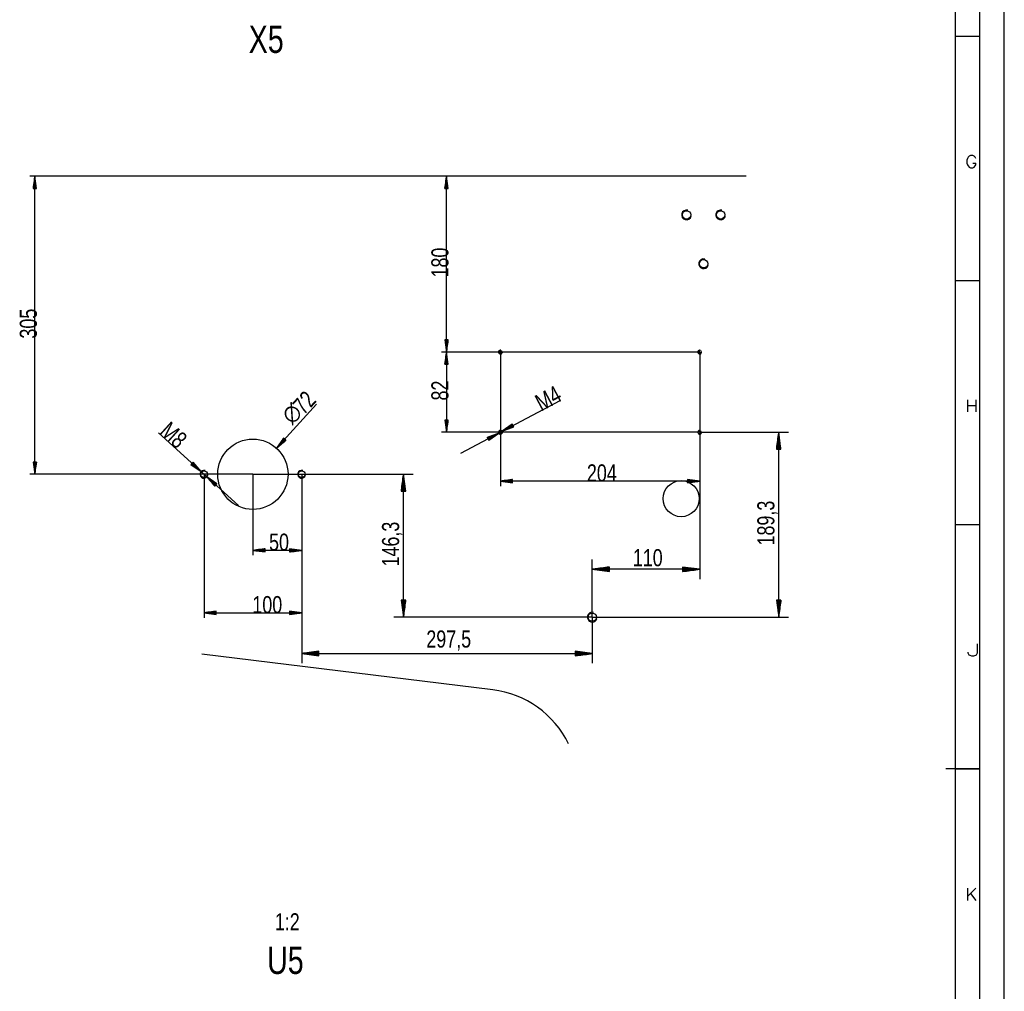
# Model space of a CAD drawing. Header units: millimetres. Extents: x -6 to 1189, y -6 to 841.
# Tile 35 of 38: x 987 to 1189, y 375 to 574. Entities that reach past the tile are written whole.
import ezdxf

# ---------------------------------------------------------------- set-up
doc = ezdxf.new("R2010")
doc.units = ezdxf.units.MM
doc.layers.add('201', color=7, linetype='Continuous')
doc.styles.add('SEACAD_Arial', font='arial.ttf', dxfattribs={"width": 0.664})
doc.styles.add('SEACAD_simplex_shx', font='simplex.shx', dxfattribs={"width": 1.025})

msp = doc.modelspace()

# ---------------------------------------------------------------- linework, layer by layer
at = {"layer": '201', "color": 7, "linetype": 'Continuous'}
for p, q in [((1189, 0), (1189, 841)), ((1184, 5), (1184, 836)), ((1179, 10), (1179, 831)), ((1179, 570.5), (1184, 570.5)), ((1018.46, 541.81), (989.49, 541.81)), ((990.49, 541.81), (990.16, 539.31)), ((990.34, 539.31), (990.34, 540.65)), ((990.39, 539.31), (990.39, 541.04)), ((990.44, 539.31), (990.44, 541.42)), ((990.49, 480.81), (990.49, 541.81)), ((990.82, 539.31), (990.49, 541.81)), ((990.49, 539.31), (990.49, 541.81)), ((990.49, 539.31), (990.49, 541.81)), ((990.54, 539.31), (990.54, 541.42)), ((990.59, 539.31), (990.59, 541.04)), ((990.64, 539.31), (990.64, 540.65)), ((1136.15, 541.81), (1018.46, 541.81)), ((1074.77, 541.81), (1074.44, 539.31)), ((1074.62, 539.31), (1074.62, 540.65)), ((1074.67, 539.31), (1074.67, 541.04)), ((1074.72, 539.31), (1074.72, 541.42)), ((1074.77, 505.81), (1074.77, 541.81)), ((1075.1, 539.31), (1074.77, 541.81)), ((1074.77, 539.31), (1074.77, 541.81)), ((1074.77, 539.31), (1074.77, 541.81)), ((1074.82, 539.31), (1074.82, 541.42)), ((1074.87, 539.31), (1074.87, 541.04)), ((1074.92, 539.31), (1074.92, 540.65)), ((990.16, 539.31), (990.82, 539.31)), ((990.19, 539.31), (990.19, 539.5)), ((990.19, 539.31), (990.19, 539.5)), ((990.24, 539.31), (990.24, 539.88)), ((990.29, 539.31), (990.29, 540.27)), ((990.7, 539.31), (990.7, 540.27)), ((990.75, 539.31), (990.75, 539.88)), ((990.8, 539.31), (990.8, 539.5)), ((990.8, 539.31), (990.8, 539.5)), ((1074.44, 539.31), (1075.1, 539.31)), ((1074.47, 539.31), (1074.47, 539.5)), ((1074.47, 539.31), (1074.47, 539.5)), ((1074.52, 539.31), (1074.52, 539.88)), ((1074.57, 539.31), (1074.57, 540.27)), ((1074.97, 539.31), (1074.97, 540.27)), ((1075.03, 539.31), (1075.03, 539.88)), ((1075.08, 539.31), (1075.08, 539.5)), ((1075.08, 539.31), (1075.08, 539.5)), ((1179, 520.5), (1184, 520.5)), ((1075.1, 508.31), (1074.44, 508.31)), ((1074.44, 508.31), (1074.77, 505.81)), ((1074.47, 508.31), (1074.47, 508.13)), ((1074.47, 508.31), (1074.47, 508.13)), ((1074.52, 508.31), (1074.52, 507.74)), ((1074.57, 508.31), (1074.57, 507.35)), ((1074.62, 508.31), (1074.62, 506.97)), ((1074.67, 508.31), (1074.67, 506.58)), ((1074.72, 508.31), (1074.72, 506.2)), ((1074.77, 505.81), (1075.1, 508.31)), ((1074.77, 508.31), (1074.77, 505.81)), ((1074.77, 508.31), (1074.77, 505.81)), ((1074.82, 508.31), (1074.82, 506.2)), ((1074.87, 508.31), (1074.87, 506.58)), ((1074.92, 508.31), (1074.92, 506.97)), ((1074.97, 508.31), (1074.97, 507.35)), ((1075.03, 508.31), (1075.03, 507.74)), ((1075.08, 508.31), (1075.08, 508.13)), ((1075.08, 508.31), (1075.08, 508.13)), ((1126.63, 505.81), (1073.77, 505.81)), ((1126.63, 505.81), (1073.77, 505.81)), ((1074.77, 505.81), (1074.44, 503.31)), ((1074.57, 503.31), (1074.57, 504.27)), ((1074.62, 503.31), (1074.62, 504.65)), ((1074.67, 503.31), (1074.67, 505.04)), ((1074.72, 503.31), (1074.72, 505.42)), ((1074.77, 505.81), (1074.77, 489.41)), ((1075.1, 503.31), (1074.77, 505.81)), ((1074.77, 503.31), (1074.77, 505.81)), ((1074.77, 503.31), (1074.77, 505.81)), ((1074.82, 503.31), (1074.82, 505.42)), ((1074.87, 503.31), (1074.87, 505.04)), ((1074.92, 503.31), (1074.92, 504.65)), ((1074.97, 503.31), (1074.97, 504.27)), ((1085.83, 505.81), (1085.83, 478.4)), ((1126.63, 505.81), (1126.63, 478.4)), ((1074.44, 503.31), (1075.1, 503.31)), ((1074.47, 503.31), (1074.47, 503.5)), ((1074.47, 503.31), (1074.47, 503.5)), ((1074.52, 503.31), (1074.52, 503.88)), ((1075.03, 503.31), (1075.03, 503.88)), ((1075.08, 503.31), (1075.08, 503.5)), ((1075.08, 503.31), (1075.08, 503.5)), ((1039.97, 486.14), (1048.17, 495.15)), ((1077.75, 485.11), (1098.05, 495.93)), ((1075.1, 491.91), (1074.44, 491.91)), ((1074.44, 491.91), (1074.77, 489.41)), ((1074.47, 491.91), (1074.47, 491.73)), ((1074.47, 491.91), (1074.47, 491.73)), ((1074.52, 491.91), (1074.52, 491.34)), ((1074.57, 491.91), (1074.57, 490.95)), ((1074.62, 491.91), (1074.62, 490.57)), ((1074.67, 491.91), (1074.67, 490.18)), ((1074.72, 491.91), (1074.72, 489.8)), ((1074.77, 489.41), (1075.1, 491.91)), ((1074.77, 491.91), (1074.77, 489.41)), ((1074.77, 491.91), (1074.77, 489.41)), ((1074.82, 491.91), (1074.82, 489.8)), ((1074.87, 491.91), (1074.87, 490.18)), ((1074.92, 491.91), (1074.92, 490.57)), ((1074.97, 491.91), (1074.97, 490.95)), ((1075.03, 491.91), (1075.03, 491.34)), ((1075.08, 491.91), (1075.08, 491.73)), ((1075.08, 491.91), (1075.08, 491.73)), ((1088.23, 491.07), (1086.18, 489.6)), ((1088.39, 490.77), (1086.18, 489.6)), ((1088.39, 490.77), (1086.18, 489.6)), ((1086.18, 489.6), (1088.54, 490.48)), ((1088.36, 490.82), (1086.5, 489.83)), ((1088.41, 490.73), (1086.54, 489.74)), ((1088.34, 490.86), (1086.81, 490.05)), ((1088.43, 490.69), (1086.91, 489.87)), ((1088.31, 490.91), (1087.13, 490.28)), ((1088.46, 490.64), (1087.27, 490.01)), ((1088.29, 490.95), (1087.45, 490.5)), ((1088.48, 490.6), (1087.64, 490.15)), ((1088.27, 491), (1087.76, 490.73)), ((1088.5, 490.55), (1088, 490.28)), ((1088.24, 491.04), (1088.08, 490.96)), ((1088.24, 491.04), (1088.08, 490.96)), ((1088.54, 490.48), (1088.23, 491.07)), ((1088.53, 490.51), (1088.37, 490.42)), ((1088.53, 490.51), (1088.37, 490.42)), ((1015.82, 489.28), (1032.19, 474.38)), ((1041.41, 488.21), (1039.97, 486.14)), ((1041.61, 488.02), (1040.19, 486.46)), ((1041.69, 487.95), (1040.27, 486.39)), ((1041.58, 488.06), (1040.41, 486.78)), ((1041.73, 487.92), (1040.56, 486.64)), ((1041.54, 488.09), (1040.64, 487.1)), ((1041.5, 488.12), (1040.86, 487.42)), ((1041.46, 488.16), (1041.08, 487.74)), ((1041.43, 488.19), (1041.3, 488.06)), ((1041.43, 488.19), (1041.3, 488.06)), ((1041.89, 487.77), (1041.41, 488.21)), ((1126.63, 489.41), (1073.77, 489.41)), ((1085.47, 489.22), (1083.11, 488.34)), ((1083.11, 488.34), (1083.42, 487.76)), ((1083.12, 488.32), (1083.29, 488.4)), ((1083.12, 488.32), (1083.29, 488.4)), ((1083.15, 488.27), (1083.65, 488.54)), ((1083.17, 488.23), (1084.02, 488.68)), ((1083.2, 488.18), (1084.38, 488.81)), ((1083.22, 488.14), (1084.74, 488.95)), ((1083.24, 488.09), (1085.11, 489.09)), ((1083.27, 488.05), (1085.47, 489.22)), ((1083.27, 488.05), (1085.47, 489.22)), ((1083.29, 488), (1085.16, 489)), ((1083.31, 487.96), (1084.84, 488.77)), ((1083.34, 487.91), (1084.52, 488.54)), ((1083.36, 487.87), (1084.21, 488.32)), ((1083.39, 487.82), (1083.89, 488.09)), ((1083.42, 487.76), (1085.47, 489.22)), ((1126.63, 489.41), (1144.8, 489.41)), ((1126.63, 489.41), (1126.63, 459.35)), ((1142.8, 489.41), (1142.34, 485.91)), ((1142.65, 485.91), (1142.65, 488.25)), ((1142.7, 485.91), (1142.7, 488.64)), ((1142.75, 485.91), (1142.75, 489.02)), ((1142.8, 451.55), (1142.8, 489.41)), ((1143.27, 485.91), (1142.8, 489.41)), ((1142.8, 485.91), (1142.8, 489.41)), ((1142.8, 485.91), (1142.8, 489.41)), ((1142.86, 485.91), (1142.86, 489.02)), ((1142.91, 485.91), (1142.91, 488.64)), ((1142.96, 485.91), (1142.96, 488.25)), ((1039.97, 486.14), (1041.89, 487.77)), ((1041.76, 487.89), (1040.86, 486.89)), ((1041.8, 487.85), (1041.16, 487.14)), ((1041.84, 487.82), (1041.46, 487.39)), ((1041.88, 487.78), (1041.75, 487.65)), ((1041.88, 487.78), (1041.75, 487.65)), ((1083.41, 487.78), (1083.57, 487.86)), ((1083.41, 487.78), (1083.57, 487.86)), ((1142.34, 485.91), (1143.27, 485.91)), ((1142.35, 485.91), (1142.35, 485.94)), ((1142.35, 485.91), (1142.35, 485.94)), ((1142.4, 485.91), (1142.4, 486.32)), ((1142.45, 485.91), (1142.45, 486.71)), ((1142.5, 485.91), (1142.5, 487.1)), ((1142.55, 485.91), (1142.55, 487.48)), ((1142.6, 485.91), (1142.6, 487.87)), ((1143.01, 485.91), (1143.01, 487.87)), ((1143.06, 485.91), (1143.06, 487.48)), ((1143.11, 485.91), (1143.11, 487.1)), ((1143.16, 485.91), (1143.16, 486.71)), ((1143.21, 485.91), (1143.21, 486.32)), ((1143.26, 485.91), (1143.26, 485.94)), ((1143.26, 485.91), (1143.26, 485.94)), ((990.82, 483.31), (990.16, 483.31)), ((990.16, 483.31), (990.49, 480.81)), ((990.19, 483.31), (990.19, 483.13)), ((990.19, 483.31), (990.19, 483.13)), ((990.24, 483.31), (990.24, 482.74)), ((990.29, 483.31), (990.29, 482.35)), ((990.34, 483.31), (990.34, 481.97)), ((990.39, 483.31), (990.39, 481.58)), ((990.44, 483.31), (990.44, 481.2)), ((990.49, 480.81), (990.82, 483.31)), ((990.49, 483.31), (990.49, 480.81)), ((990.49, 483.31), (990.49, 480.81)), ((990.54, 483.31), (990.54, 481.2)), ((990.59, 483.31), (990.59, 481.58)), ((990.64, 483.31), (990.64, 481.97)), ((990.7, 483.31), (990.7, 482.35)), ((990.75, 483.31), (990.75, 482.74)), ((990.8, 483.31), (990.8, 483.13)), ((990.8, 483.31), (990.8, 483.13)), ((1022.91, 483.28), (1022.46, 482.79)), ((1022.46, 482.79), (1024.53, 481.35)), ((1022.48, 482.81), (1022.62, 482.68)), ((1022.48, 482.81), (1022.62, 482.68)), ((1022.51, 482.84), (1022.94, 482.46)), ((1022.55, 482.88), (1023.26, 482.24)), ((1022.58, 482.92), (1023.58, 482.02)), ((1022.62, 482.96), (1023.9, 481.79)), ((1022.65, 482.99), (1024.21, 481.57)), ((1022.72, 483.07), (1024.28, 481.65)), ((1022.75, 483.11), (1024.03, 481.94)), ((1022.79, 483.14), (1023.78, 482.24)), ((1022.82, 483.18), (1023.53, 482.54)), ((1022.86, 483.22), (1023.28, 482.84)), ((1022.89, 483.26), (1023.03, 483.13)), ((1022.89, 483.26), (1023.03, 483.13)), ((1024.53, 481.35), (1022.91, 483.28)), ((1035.13, 480.81), (989.49, 480.81)), ((1025.13, 480.81), (1025.13, 451.44)), ((1025.72, 480.27), (1027.35, 478.35)), ((1027.79, 478.83), (1025.72, 480.27)), ((1027.57, 478.59), (1025.72, 480.27)), ((1027.57, 478.59), (1025.72, 480.27)), ((1027.53, 478.55), (1025.97, 479.97)), ((1027.6, 478.63), (1026.04, 480.05)), ((1035.13, 480.81), (1035.13, 464.23)), ((1035.13, 480.81), (1067.97, 480.81)), ((1045.13, 480.81), (1045.13, 451.44)), ((1045.13, 480.81), (1045.13, 464.23)), ((1045.13, 480.81), (1045.13, 442.1)), ((1065.97, 480.81), (1065.51, 477.31)), ((1065.87, 477.31), (1065.87, 480.04)), ((1065.92, 477.31), (1065.92, 480.42)), ((1065.97, 451.55), (1065.97, 480.81)), ((1066.43, 477.31), (1065.97, 480.81)), ((1065.97, 477.31), (1065.97, 480.81)), ((1065.97, 477.31), (1065.97, 480.81)), ((1066.02, 477.31), (1066.02, 480.42)), ((1066.07, 477.31), (1066.07, 480.04)), ((1027.5, 478.51), (1026.22, 479.68)), ((1027.64, 478.66), (1026.36, 479.83)), ((1027.46, 478.48), (1026.47, 479.38)), ((1027.67, 478.7), (1026.68, 479.61)), ((1027.43, 478.44), (1026.72, 479.08)), ((1027.4, 478.4), (1026.97, 478.79)), ((1027.7, 478.74), (1027, 479.38)), ((1027.36, 478.36), (1027.23, 478.49)), ((1027.36, 478.36), (1027.23, 478.49)), ((1027.74, 478.78), (1027.32, 479.16)), ((1027.35, 478.35), (1027.79, 478.83)), ((1027.77, 478.82), (1027.64, 478.94)), ((1027.77, 478.82), (1027.64, 478.94)), ((1065.62, 477.31), (1065.62, 478.11)), ((1065.67, 477.31), (1065.67, 478.5)), ((1065.72, 477.31), (1065.72, 478.88)), ((1065.77, 477.31), (1065.77, 479.27)), ((1065.82, 477.31), (1065.82, 479.65)), ((1066.13, 477.31), (1066.13, 479.65)), ((1066.18, 477.31), (1066.18, 479.27)), ((1066.23, 477.31), (1066.23, 478.88)), ((1066.28, 477.31), (1066.28, 478.5)), ((1066.33, 477.31), (1066.33, 478.11)), ((1088.33, 479.73), (1085.83, 479.4)), ((1126.63, 479.4), (1085.83, 479.4)), ((1085.83, 479.4), (1088.33, 479.07)), ((1088.33, 479.4), (1085.83, 479.4)), ((1088.33, 479.4), (1085.83, 479.4)), ((1088.33, 479.45), (1086.21, 479.45)), ((1088.33, 479.35), (1086.21, 479.35)), ((1088.33, 479.5), (1086.6, 479.5)), ((1088.33, 479.3), (1086.6, 479.3)), ((1088.33, 479.55), (1086.98, 479.55)), ((1088.33, 479.25), (1086.98, 479.25)), ((1088.33, 479.6), (1087.37, 479.6)), ((1088.33, 479.2), (1087.37, 479.2)), ((1088.33, 479.65), (1087.76, 479.65)), ((1088.33, 479.15), (1087.76, 479.15)), ((1088.33, 479.71), (1088.14, 479.71)), ((1088.33, 479.71), (1088.14, 479.71)), ((1088.33, 479.1), (1088.14, 479.1)), ((1088.33, 479.1), (1088.14, 479.1)), ((1088.33, 479.07), (1088.33, 479.73)), ((1126.63, 479.4), (1124.13, 479.73)), ((1124.13, 479.73), (1124.13, 479.07)), ((1124.13, 479.71), (1124.31, 479.71)), ((1124.13, 479.71), (1124.31, 479.71)), ((1124.13, 479.65), (1124.7, 479.65)), ((1124.13, 479.6), (1125.08, 479.6)), ((1124.13, 479.55), (1125.47, 479.55)), ((1124.13, 479.5), (1125.85, 479.5)), ((1124.13, 479.45), (1126.24, 479.45)), ((1124.13, 479.07), (1126.63, 479.4)), ((1124.13, 479.4), (1126.63, 479.4)), ((1124.13, 479.4), (1126.63, 479.4)), ((1124.13, 479.35), (1126.24, 479.35)), ((1124.13, 479.3), (1125.85, 479.3)), ((1124.13, 479.25), (1125.47, 479.25)), ((1124.13, 479.2), (1125.08, 479.2)), ((1124.13, 479.15), (1124.7, 479.15)), ((1124.13, 479.1), (1124.31, 479.1)), ((1124.13, 479.1), (1124.31, 479.1)), ((1065.51, 477.31), (1066.43, 477.31)), ((1065.52, 477.31), (1065.52, 477.34)), ((1065.52, 477.31), (1065.52, 477.34)), ((1065.57, 477.31), (1065.57, 477.72)), ((1066.38, 477.31), (1066.38, 477.72)), ((1066.43, 477.31), (1066.43, 477.34)), ((1066.43, 477.31), (1066.43, 477.34)), ((1179, 470.5), (1184, 470.5)), ((1037.63, 465.56), (1035.13, 465.23)), ((1045.13, 465.23), (1035.13, 465.23)), ((1035.13, 465.23), (1037.63, 464.9)), ((1037.63, 465.23), (1035.13, 465.23)), ((1037.63, 465.23), (1035.13, 465.23)), ((1037.63, 465.28), (1035.51, 465.28)), ((1037.63, 465.18), (1035.51, 465.18)), ((1037.63, 465.33), (1035.9, 465.33)), ((1037.63, 465.12), (1035.9, 465.12)), ((1037.63, 465.38), (1036.28, 465.38)), ((1037.63, 465.07), (1036.28, 465.07)), ((1037.63, 465.43), (1036.67, 465.43)), ((1037.63, 465.02), (1036.67, 465.02)), ((1037.63, 465.48), (1037.06, 465.48)), ((1037.63, 464.97), (1037.06, 464.97)), ((1037.63, 465.53), (1037.44, 465.53)), ((1037.63, 465.53), (1037.44, 465.53)), ((1037.63, 464.92), (1037.44, 464.92)), ((1037.63, 464.92), (1037.44, 464.92)), ((1037.63, 464.9), (1037.63, 465.56)), ((1045.13, 465.23), (1042.63, 465.56)), ((1042.63, 465.56), (1042.63, 464.9)), ((1042.63, 465.53), (1042.81, 465.53)), ((1042.63, 465.53), (1042.81, 465.53)), ((1042.63, 465.48), (1043.2, 465.48)), ((1042.63, 465.43), (1043.58, 465.43)), ((1042.63, 465.38), (1043.97, 465.38)), ((1042.63, 465.33), (1044.35, 465.33)), ((1042.63, 465.28), (1044.74, 465.28)), ((1042.63, 464.9), (1045.13, 465.23)), ((1042.63, 465.23), (1045.13, 465.23)), ((1042.63, 465.23), (1045.13, 465.23)), ((1042.63, 465.18), (1044.74, 465.18)), ((1042.63, 465.12), (1044.35, 465.12)), ((1042.63, 465.07), (1043.97, 465.07)), ((1042.63, 465.02), (1043.58, 465.02)), ((1042.63, 464.97), (1043.2, 464.97)), ((1042.63, 464.92), (1042.81, 464.92)), ((1042.63, 464.92), (1042.81, 464.92)), ((1104.63, 451.55), (1104.63, 463.35)), ((1108.13, 461.81), (1104.63, 461.35)), ((1108.13, 461.71), (1107.33, 461.71)), ((1108.13, 461.76), (1107.71, 461.76)), ((1108.13, 461.81), (1108.1, 461.81)), ((1108.13, 461.81), (1108.1, 461.81)), ((1108.13, 460.89), (1108.13, 461.81)), ((1126.63, 461.35), (1123.13, 461.81)), ((1123.13, 461.81), (1123.13, 460.89)), ((1123.13, 461.81), (1123.15, 461.81)), ((1123.13, 461.81), (1123.15, 461.81)), ((1123.13, 461.76), (1123.54, 461.76)), ((1123.13, 461.71), (1123.93, 461.71)), ((1126.63, 461.35), (1104.63, 461.35)), ((1104.63, 461.35), (1108.13, 460.89)), ((1108.13, 461.35), (1104.63, 461.35)), ((1108.13, 461.35), (1104.63, 461.35)), ((1108.13, 461.4), (1105.01, 461.4)), ((1108.13, 461.3), (1105.01, 461.3)), ((1108.13, 461.45), (1105.4, 461.45)), ((1108.13, 461.25), (1105.4, 461.25)), ((1108.13, 461.5), (1105.78, 461.5)), ((1108.13, 461.2), (1105.78, 461.2)), ((1108.13, 461.56), (1106.17, 461.56)), ((1108.13, 461.15), (1106.17, 461.15)), ((1108.13, 461.61), (1106.56, 461.61)), ((1108.13, 461.1), (1106.56, 461.1)), ((1108.13, 461.66), (1106.94, 461.66)), ((1108.13, 461.05), (1106.94, 461.05)), ((1108.13, 461), (1107.33, 461)), ((1108.13, 460.95), (1107.71, 460.95)), ((1108.13, 460.89), (1108.1, 460.89)), ((1108.13, 460.89), (1108.1, 460.89)), ((1123.13, 461.66), (1124.31, 461.66)), ((1123.13, 461.61), (1124.7, 461.61)), ((1123.13, 461.56), (1125.08, 461.56)), ((1123.13, 461.5), (1125.47, 461.5)), ((1123.13, 461.45), (1125.85, 461.45)), ((1123.13, 461.4), (1126.24, 461.4)), ((1123.13, 460.89), (1126.63, 461.35)), ((1123.13, 461.35), (1126.63, 461.35)), ((1123.13, 461.35), (1126.63, 461.35)), ((1123.13, 461.3), (1126.24, 461.3)), ((1123.13, 461.25), (1125.85, 461.25)), ((1123.13, 461.2), (1125.47, 461.2)), ((1123.13, 461.15), (1125.08, 461.15)), ((1123.13, 461.1), (1124.7, 461.1)), ((1123.13, 461.05), (1124.31, 461.05)), ((1123.13, 461), (1123.93, 461)), ((1123.13, 460.95), (1123.54, 460.95)), ((1123.13, 460.89), (1123.15, 460.89)), ((1123.13, 460.89), (1123.15, 460.89)), ((1066.43, 455.05), (1065.51, 455.05)), ((1065.51, 455.05), (1065.97, 451.55)), ((1065.52, 455.05), (1065.52, 455.02)), ((1065.52, 455.05), (1065.52, 455.02)), ((1065.57, 455.05), (1065.57, 454.64)), ((1065.62, 455.05), (1065.62, 454.25)), ((1065.67, 455.05), (1065.67, 453.87)), ((1065.72, 455.05), (1065.72, 453.48)), ((1065.77, 455.05), (1065.77, 453.09)), ((1065.82, 455.05), (1065.82, 452.71)), ((1065.87, 455.05), (1065.87, 452.32)), ((1065.92, 455.05), (1065.92, 451.94)), ((1065.97, 451.55), (1066.43, 455.05)), ((1065.97, 455.05), (1065.97, 451.55)), ((1065.97, 455.05), (1065.97, 451.55)), ((1066.02, 455.05), (1066.02, 451.94)), ((1066.07, 455.05), (1066.07, 452.32)), ((1066.13, 455.05), (1066.13, 452.71)), ((1066.18, 455.05), (1066.18, 453.09)), ((1066.23, 455.05), (1066.23, 453.48)), ((1066.28, 455.05), (1066.28, 453.87)), ((1066.33, 455.05), (1066.33, 454.25)), ((1066.38, 455.05), (1066.38, 454.64)), ((1066.43, 455.05), (1066.43, 455.02)), ((1066.43, 455.05), (1066.43, 455.02)), ((1143.27, 455.05), (1142.34, 455.05)), ((1142.34, 455.05), (1142.8, 451.55)), ((1142.35, 455.05), (1142.35, 455.02)), ((1142.35, 455.05), (1142.35, 455.02)), ((1142.4, 455.05), (1142.4, 454.64)), ((1142.45, 455.05), (1142.45, 454.25)), ((1142.5, 455.05), (1142.5, 453.87)), ((1142.55, 455.05), (1142.55, 453.48)), ((1142.6, 455.05), (1142.6, 453.09)), ((1142.65, 455.05), (1142.65, 452.71)), ((1142.7, 455.05), (1142.7, 452.32)), ((1142.75, 455.05), (1142.75, 451.94)), ((1142.8, 451.55), (1143.27, 455.05)), ((1142.8, 455.05), (1142.8, 451.55)), ((1142.8, 455.05), (1142.8, 451.55)), ((1142.86, 455.05), (1142.86, 451.94)), ((1142.91, 455.05), (1142.91, 452.32)), ((1142.96, 455.05), (1142.96, 452.71)), ((1143.01, 455.05), (1143.01, 453.09)), ((1143.06, 455.05), (1143.06, 453.48)), ((1143.11, 455.05), (1143.11, 453.87)), ((1143.16, 455.05), (1143.16, 454.25)), ((1143.21, 455.05), (1143.21, 454.64)), ((1143.26, 455.05), (1143.26, 455.02)), ((1143.26, 455.05), (1143.26, 455.02)), ((1027.63, 452.77), (1025.13, 452.44)), ((1025.13, 452.44), (1045.13, 452.44)), ((1025.13, 452.44), (1027.63, 452.11)), ((1027.63, 452.44), (1025.13, 452.44)), ((1027.63, 452.44), (1025.13, 452.44)), ((1027.63, 452.49), (1025.51, 452.49)), ((1027.63, 452.39), (1025.51, 452.39)), ((1027.63, 452.54), (1025.9, 452.54)), ((1027.63, 452.34), (1025.9, 452.34)), ((1027.63, 452.59), (1026.28, 452.59)), ((1027.63, 452.28), (1026.28, 452.28)), ((1027.63, 452.64), (1026.67, 452.64)), ((1027.63, 452.23), (1026.67, 452.23)), ((1027.63, 452.69), (1027.06, 452.69)), ((1027.63, 452.18), (1027.06, 452.18)), ((1027.63, 452.74), (1027.44, 452.74)), ((1027.63, 452.74), (1027.44, 452.74)), ((1027.63, 452.13), (1027.44, 452.13)), ((1027.63, 452.13), (1027.44, 452.13)), ((1027.63, 452.11), (1027.63, 452.77)), ((1045.13, 452.44), (1042.63, 452.77)), ((1042.63, 452.77), (1042.63, 452.11)), ((1042.63, 452.74), (1042.81, 452.74)), ((1042.63, 452.74), (1042.81, 452.74)), ((1042.63, 452.69), (1043.2, 452.69)), ((1042.63, 452.64), (1043.58, 452.64)), ((1042.63, 452.59), (1043.97, 452.59)), ((1042.63, 452.54), (1044.35, 452.54)), ((1042.63, 452.49), (1044.74, 452.49)), ((1042.63, 452.11), (1045.13, 452.44)), ((1042.63, 452.44), (1045.13, 452.44)), ((1042.63, 452.44), (1045.13, 452.44)), ((1042.63, 452.39), (1044.74, 452.39)), ((1042.63, 452.34), (1044.35, 452.34)), ((1042.63, 452.28), (1043.97, 452.28)), ((1042.63, 452.23), (1043.58, 452.23)), ((1042.63, 452.18), (1043.2, 452.18)), ((1042.63, 452.13), (1042.81, 452.13)), ((1042.63, 452.13), (1042.81, 452.13)), ((1104.63, 451.55), (1063.97, 451.55)), ((1104.63, 451.55), (1104.63, 442.1)), ((1104.63, 451.55), (1144.8, 451.55)), ((1084.26, 436.66), (1024.67, 443.98)), ((1048.63, 444.56), (1045.13, 444.1)), ((1045.13, 444.1), (1104.63, 444.1)), ((1045.13, 444.1), (1048.63, 443.64)), ((1048.63, 444.1), (1045.13, 444.1)), ((1048.63, 444.1), (1045.13, 444.1)), ((1048.63, 444.15), (1045.51, 444.15)), ((1048.63, 444.05), (1045.51, 444.05)), ((1048.63, 444.2), (1045.9, 444.2)), ((1048.63, 443.99), (1045.9, 443.99)), ((1048.63, 444.25), (1046.28, 444.25)), ((1048.63, 443.94), (1046.28, 443.94)), ((1048.63, 444.3), (1046.67, 444.3)), ((1048.63, 443.89), (1046.67, 443.89)), ((1048.63, 444.35), (1047.06, 444.35)), ((1048.63, 443.84), (1047.06, 443.84)), ((1048.63, 444.4), (1047.44, 444.4)), ((1048.63, 443.79), (1047.44, 443.79)), ((1048.63, 444.45), (1047.83, 444.45)), ((1048.63, 443.74), (1047.83, 443.74)), ((1048.63, 444.5), (1048.21, 444.5)), ((1048.63, 443.69), (1048.21, 443.69)), ((1048.63, 444.55), (1048.6, 444.55)), ((1048.63, 444.55), (1048.6, 444.55)), ((1048.63, 443.64), (1048.6, 443.64)), ((1048.63, 443.64), (1048.6, 443.64)), ((1048.63, 443.64), (1048.63, 444.56)), ((1104.63, 444.1), (1101.13, 444.56)), ((1101.13, 444.56), (1101.13, 443.64)), ((1101.13, 444.55), (1101.15, 444.55)), ((1101.13, 444.55), (1101.15, 444.55)), ((1101.13, 444.5), (1101.54, 444.5)), ((1101.13, 444.45), (1101.93, 444.45)), ((1101.13, 444.4), (1102.31, 444.4)), ((1101.13, 444.35), (1102.7, 444.35)), ((1101.13, 444.3), (1103.08, 444.3)), ((1101.13, 444.25), (1103.47, 444.25)), ((1101.13, 444.2), (1103.85, 444.2)), ((1101.13, 444.15), (1104.24, 444.15)), ((1101.13, 443.64), (1104.63, 444.1)), ((1101.13, 444.1), (1104.63, 444.1)), ((1101.13, 444.1), (1104.63, 444.1)), ((1101.13, 444.05), (1104.24, 444.05)), ((1101.13, 443.99), (1103.85, 443.99)), ((1101.13, 443.94), (1103.47, 443.94)), ((1101.13, 443.89), (1103.08, 443.89)), ((1101.13, 443.84), (1102.7, 443.84)), ((1101.13, 443.79), (1102.31, 443.79)), ((1101.13, 443.74), (1101.93, 443.74)), ((1101.13, 443.69), (1101.54, 443.69)), ((1101.13, 443.64), (1101.15, 443.64)), ((1101.13, 443.64), (1101.15, 443.64)), ((1184, 420.5), (1177, 420.5)), ((1179, 420.5), (1184, 420.5))]:
    msp.add_line(p, q, dxfattribs=at)
for centre, radius in [((1123.93, 533.89), 0.85), ((1130.93, 533.89), 0.85), ((1127.43, 523.89), 0.85), ((1085.83, 505.81), 0.33), ((1126.63, 505.81), 0.33), ((1035.13, 480.81), 7.2), ((1085.83, 489.41), 0.33), ((1126.63, 489.41), 0.33), ((1025.13, 480.81), 0.68), ((1045.13, 480.81), 0.68), ((1122.83, 475.81), 3.7), ((1104.63, 451.55), 0.85)]:
    msp.add_circle(centre, radius, dxfattribs=at)
for centre, radius, start, end in [((1123.93, 533.89), 1, 75, 345), ((1130.93, 533.89), 1, 75, 345), ((1127.43, 523.89), 1, 75, 345), ((1085.83, 505.81), 0.4, 75, 345), ((1126.63, 505.81), 0.4, 75, 345), ((1085.83, 489.41), 0.4, 75, 345), ((1085.83, 489.41), 0.4, 345, 96.2597), ((1126.63, 489.41), 0.4, 75, 345), ((1025.13, 480.81), 0.8, 75, 345), ((1025.13, 480.81), 0.8, 345, 9.0389), ((1045.13, 480.81), 0.8, 75, 345), ((1104.63, 451.55), 1, 75, 345), ((1081.83, 416.81), 20, 26.0842, 83)]:
    msp.add_arc(centre, radius, start, end, dxfattribs=at)

# ---------------------------------------------------------------- texts
at = {"layer": '201', "attachment_point": 7}
for s, insert, char_height, width, style in [('{\\fArial|b0||i0||c0|p34;\\C7;\\H5.6;\\W0.75;X5}', (1034.28, 566.97), 5.6, 7.0609, 'SEACAD_Arial'), ('{\\fsimplex|b0||i0||c0|p34;\\C7;\\H2.5;\\W1.148;G}', (1180.97, 543.56), 2.5, 4.7878, 'SEACAD_simplex_shx'), ('{\\fsimplex|b0||i0||c0|p34;\\C7;\\H2.5;\\W1.148;H}', (1180.97, 493.56), 2.5, 5.0708, 'SEACAD_simplex_shx'), ('{\\fArial|b0||i0||c0|p34;\\C7;\\H3.5;\\W0.75;204}', (1103.53, 479.28), 3.5, 5.9348, 'SEACAD_Arial'), ('{\\fArial|b0||i0||c0|p34;\\C7;\\H3.5;\\W0.75;50}', (1038.45, 465.11), 3.5, 3.9565, 'SEACAD_Arial'), ('{\\fArial|b0||i0||c0|p34;\\C7;\\H3.5;\\W0.75;110}', (1112.93, 461.93), 3.5, 5.9348, 'SEACAD_Arial'), ('{\\fArial|b0||i0||c0|p34;\\C7;\\H3.5;\\W0.75;100}', (1035.03, 452.32), 3.5, 5.9348, 'SEACAD_Arial'), ('{\\fArial|b0||i0||c0|p34;\\C7;\\H3.5;\\W0.75;297,5}', (1070.65, 444.68), 3.5, 8.9022, 'SEACAD_Arial'), ('{\\fsimplex|b0||i0||c0|p34;\\C7;\\H2.5;\\W1.722;J}', (1181.24, 443.56), 2.5, 5.2123, 'SEACAD_simplex_shx'), ('{\\fsimplex|b0||i0||c0|p34;\\C7;\\H2.5;\\W1.148;K}', (1180.97, 393.56), 2.5, 4.9293, 'SEACAD_simplex_shx'), ('{\\fArial|b0||i0||c0|p34;\\C7;\\H3.5;\\W0.75;1:2}', (1039.63, 387.44), 3.5, 4.9457, 'SEACAD_Arial'), ('{\\fArial|b0||i0||c0|p34;\\C7;\\H5.6;\\W0.75;U5}', (1038.04, 378.43), 5.6, 7.3044, 'SEACAD_Arial')]:
    msp.add_mtext(s, dxfattribs=dict(at, insert=insert, char_height=char_height, width=width, style=style))
at = {"layer": '201', "char_height": 3.5, "attachment_point": 7, "style": 'SEACAD_Arial'}
for s, insert, width, rotation in [('{\\fArial|b0||i0||c0|p34;\\C7;\\H3.5;\\W0.75;180}', (1075.23, 521.08), 5.9348, 90), ('{\\fArial|b0||i0||c0|p34;\\C7;\\H3.5;\\W0.75;305}', (990.95, 508.58), 5.9348, 90), ('{\\fArial|b0||i0||c0|p34;\\C7;\\H3.5;\\W0.75;82}', (1075.23, 495.9), 3.9565, 90), ('{\\fArial|b0||i0||c0|p34;\\C7;\\H3.5;\\W0.75;4}', (1096.88, 495.05), 1.9783, 28.0611), ('{\\fArial|b0||i0||c0|p34;\\C7;\\H3.5;\\W0.75;72}', (1045.58, 492.79), 3.9565, 47.7268), ('{\\fArial|b0||i0||c0|p34;\\C7;\\H3.5;\\W0.75;M}', (1094.18, 493.61), 2.9674, 28.0611), ('{\\fArial|b0||i0||c0|p34;\\C7;\\H3.5;\\W0.75;M}', (1015.82, 489.23), 2.9674, 317.6988), ('{\\fArial|b0||i0||c0|p34;\\C7;\\H3.5;\\W0.75;8}', (1018.08, 487.18), 1.9783, 317.6988), ('{\\fArial|b0||i0||c0|p34;\\C7;\\H3.5;\\W0.75;189,3}', (1142.57, 466.22), 8.9022, 90), ('{\\fArial|b0||i0||c0|p34;\\C7;\\H3.5;\\W0.75;146,3}', (1065.73, 461.92), 8.9022, 90)]:
    msp.add_mtext(s, dxfattribs=dict(at, insert=insert, width=width, rotation=rotation))
at = {"layer": '201', "insert": (1043.32, 490.71), "char_height": 3.3136, "width": 4.1972, "attachment_point": 7, "rotation": 47.7268}
msp.add_mtext('{\\fgdt|b0||i0||c0|p34;\\C7;\\H3.31355;\\W1.;n}', dxfattribs=at)

doc.saveas('drawing.dxf')
